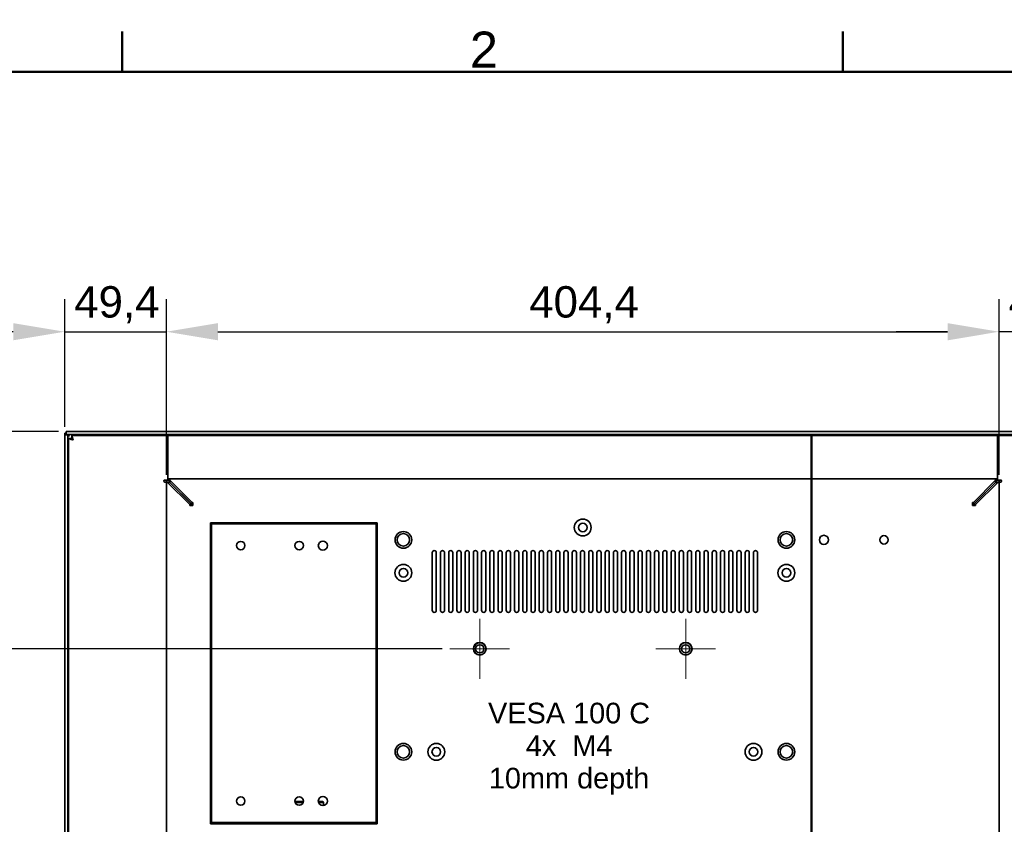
# Model space of a CAD drawing. Header units: millimetres. Extents: x 0 to 2100, y 0 to 1485.
# Tile 13 of 14: x 1350 to 1828, y 1070 to 1460. Entities that reach past the tile are written whole.
import ezdxf

# ---------------------------------------------------------------- set-up
doc = ezdxf.new("R2010")
doc.units = ezdxf.units.MM
doc.header["$LTSCALE"] = 5
for name, color, linetype, lineweight in [('Bemaßungen(ISO)', 7, 'Continuous', 18), ('Mittelpunktmarkierung(ISO)', 7, 'Continuous', 18), ('Rahmen_0', 7, 'Continuous', 50), ('Rahmen_2', 7, 'Continuous', 50), ('Sichtbare Kanten(ISO)', 7, 'Continuous', 35), ('Symbole(ISO)', 7, 'Continuous', 18)]:
    doc.layers.add(name, color=color, linetype=linetype, lineweight=lineweight)
doc.styles.add('Aktuell-BSI', font='arial.ttf')
doc.styles.add('Aktuell-ISO', font='arial.ttf')
doc.styles.add('Aktuell-ISOGroßer Text', font='arial.ttf')
doc.dimstyles.new('X.XXXGroßer Text', dxfattribs={"dimscale": 5, "dimtxt": 3.048, "dimasz": 5, "dimexe": 3.175, "dimexo": 0.75, "dimgap": 0.762, "dimtad": 1, "dimdec": 1, "dimrnd": 1e-08, "dimzin": 12, "dimtxsty": 'Aktuell-ISOGroßer Text', "dimcen": 0.09, "dimdle": 10, "dimclrd": 256, "dimclre": 256, "dimclrt": 7, "dimadec": 0, "dimazin": 3, "dimtfac": 0.656168, "dimtdec": 1, "dimtmove": 0, "dimatfit": 3, "dimfxl": 1, "dimtolj": 1, "dimlwd": 25, "dimlwe": 25, "dimarcsym": 0})

# ---------------------------------------------------------------- blocks, each defined once
blk = doc.blocks.new('Ränder Standardrahmen')
at = {"layer": 'Rahmen_0'}
for p, q in [((280, 287), (280, 290.9)), ((350, 287), (350, 290.9))]:
    blk.add_line(p, q, dxfattribs=at)
at = {"layer": 'Rahmen_0', "flags": 128}
blk.add_lwpolyline([(10, 10), (10, 287), (410, 287), (410, 10), (10, 10)], dxfattribs=at)
at = {"layer": 'Rahmen_2', "insert": (313.789, 287.4), "char_height": 3.5, "attachment_point": 7, "style": 'Aktuell-BSI'}
blk.add_mtext('2', dxfattribs=at)
blk = doc.blocks.new('*D14')
at = {"layer": 'Bemaßungen(ISO)', "color": 250, "linetype": 'Continuous', "lineweight": 25, "true_color": 0x3f3f3f, "transparency": 16777216}
for p, q in [((1372.16, 1262.53), (1372.16, 1324.65)), ((1421.51, 1239.34), (1421.51, 1324.65)), ((1347.16, 1308.78), (1322.16, 1308.78)), ((1372.16, 1308.78), (1421.51, 1308.78)), ((1446.51, 1308.78), (1471.51, 1308.78))]:
    blk.add_line(p, q, dxfattribs=at)
at = {"layer": 'Bemaßungen(ISO)', "color": 250, "linetype": 'Continuous', "true_color": 0x3f3f3f, "transparency": 16777216}
for points in [[(1347.16, 1312.94), (1347.16, 1304.61), (1372.16, 1308.78)], [(1446.51, 1312.94), (1446.51, 1304.61), (1421.51, 1308.78)]]:
    blk.add_solid(points, dxfattribs=at)
at = {"layer": 'Defpoints', "color": 0, "linetype": 'Continuous', "transparency": 16777216}
for p in [(1421.51, 1308.78), (1372.16, 1258.78), (1421.51, 1235.59)]:
    blk.add_point(p, dxfattribs=at)
at = {"layer": 'Bemaßungen(ISO)', "color": 7, "linetype": 'Continuous', "lineweight": 25, "transparency": 16777216, "insert": (1376.76, 1330.9), "char_height": 15.24, "attachment_point": 1, "style": 'Aktuell-ISOGroßer Text'}
blk.add_mtext('\\A1;49,4', dxfattribs=at)
blk = doc.blocks.new('*D15')
at = {"layer": 'Bemaßungen(ISO)', "color": 250, "linetype": 'Continuous', "lineweight": 25, "true_color": 0x3f3f3f, "transparency": 16777216}
for p, q in [((1825.91, 1239.34), (1825.91, 1324.65)), ((1875.26, 1262.53), (1875.26, 1324.65)), ((1800.91, 1308.78), (1775.91, 1308.78)), ((1875.26, 1308.78), (1825.91, 1308.78)), ((1900.26, 1308.78), (1925.26, 1308.78))]:
    blk.add_line(p, q, dxfattribs=at)
at = {"layer": 'Bemaßungen(ISO)', "color": 250, "linetype": 'Continuous', "true_color": 0x3f3f3f, "transparency": 16777216}
for points in [[(1800.91, 1312.94), (1800.91, 1304.61), (1825.91, 1308.78)], [(1900.26, 1312.94), (1900.26, 1304.61), (1875.26, 1308.78)]]:
    blk.add_solid(points, dxfattribs=at)
at = {"layer": 'Defpoints', "color": 0, "linetype": 'Continuous', "transparency": 16777216}
for p in [(1825.91, 1308.78), (1875.26, 1258.78), (1825.91, 1235.59)]:
    blk.add_point(p, dxfattribs=at)
at = {"layer": 'Bemaßungen(ISO)', "color": 7, "linetype": 'Continuous', "lineweight": 25, "transparency": 16777216, "insert": (1830.51, 1330.9), "char_height": 15.24, "attachment_point": 1, "style": 'Aktuell-ISOGroßer Text'}
blk.add_mtext('\\A1;49,4', dxfattribs=at)
blk = doc.blocks.new('*D16')
at = {"layer": 'Bemaßungen(ISO)', "color": 250, "linetype": 'Continuous', "lineweight": 25, "true_color": 0x3f3f3f, "transparency": 16777216}
for p, q in [((1421.51, 1239.34), (1421.51, 1324.65)), ((1825.91, 1239.34), (1825.91, 1324.65)), ((1446.51, 1308.78), (1800.91, 1308.78))]:
    blk.add_line(p, q, dxfattribs=at)
at = {"layer": 'Bemaßungen(ISO)', "color": 250, "linetype": 'Continuous', "true_color": 0x3f3f3f, "transparency": 16777216}
for points in [[(1446.51, 1312.94), (1446.51, 1304.61), (1421.51, 1308.78)], [(1800.91, 1312.94), (1800.91, 1304.61), (1825.91, 1308.78)]]:
    blk.add_solid(points, dxfattribs=at)
at = {"layer": 'Defpoints', "color": 0, "linetype": 'Continuous', "transparency": 16777216}
for p in [(1825.91, 1308.78), (1421.51, 1235.59), (1825.91, 1235.59)]:
    blk.add_point(p, dxfattribs=at)
at = {"layer": 'Bemaßungen(ISO)', "color": 7, "linetype": 'Continuous', "lineweight": 25, "transparency": 16777216, "insert": (1597.72, 1330.9), "char_height": 15.24, "attachment_point": 1, "style": 'Aktuell-ISOGroßer Text'}
blk.add_mtext('\\A1;404,4', dxfattribs=at)
blk = doc.blocks.new('*D17')
at = {"layer": 'Bemaßungen(ISO)', "color": 250, "linetype": 'Continuous', "lineweight": 25, "true_color": 0x3f3f3f, "transparency": 16777216}
for p, q in [((1369.16, 1260.33), (1307.03, 1260.33)), ((1322.91, 1235.33), (1322.91, 1179.83)), ((1555.46, 1154.83), (1307.03, 1154.83))]:
    blk.add_line(p, q, dxfattribs=at)
at = {"layer": 'Bemaßungen(ISO)', "color": 250, "linetype": 'Continuous', "true_color": 0x3f3f3f, "transparency": 16777216}
for points in [[(1318.74, 1235.33), (1327.07, 1235.33), (1322.91, 1260.33)], [(1318.74, 1179.83), (1327.07, 1179.83), (1322.91, 1154.83)]]:
    blk.add_solid(points, dxfattribs=at)
at = {"layer": 'Defpoints', "color": 0, "linetype": 'Continuous', "transparency": 16777216}
for p in [(1372.91, 1260.33), (1322.91, 1154.83), (1559.21, 1154.83)]:
    blk.add_point(p, dxfattribs=at)
at = {"layer": 'Bemaßungen(ISO)', "color": 7, "linetype": 'Continuous', "lineweight": 25, "transparency": 16777216, "insert": (1300.78, 1182.52), "char_height": 15.24, "attachment_point": 1, "rotation": 90, "style": 'Aktuell-ISOGroßer Text'}
blk.add_mtext('\\A1;105,5', dxfattribs=at)
blk = doc.blocks.new('*D18')
at = {"layer": 'Bemaßungen(ISO)', "color": 250, "linetype": 'Continuous', "lineweight": 25, "true_color": 0x3f3f3f, "transparency": 16777216}
for p, q in [((1555.46, 1154.83), (1307.03, 1154.83)), ((1322.91, 1129.83), (1322.91, 1079.83)), ((1555.46, 1054.83), (1307.03, 1054.83))]:
    blk.add_line(p, q, dxfattribs=at)
at = {"layer": 'Bemaßungen(ISO)', "color": 250, "linetype": 'Continuous', "true_color": 0x3f3f3f, "transparency": 16777216}
for points in [[(1318.74, 1129.83), (1327.07, 1129.83), (1322.91, 1154.83)], [(1318.74, 1079.83), (1327.07, 1079.83), (1322.91, 1054.83)]]:
    blk.add_solid(points, dxfattribs=at)
at = {"layer": 'Defpoints', "color": 0, "linetype": 'Continuous', "transparency": 16777216}
for p in [(1559.21, 1154.83), (1322.91, 1054.83), (1559.21, 1054.83)]:
    blk.add_point(p, dxfattribs=at)
at = {"layer": 'Bemaßungen(ISO)', "color": 7, "linetype": 'Continuous', "lineweight": 25, "transparency": 16777216, "insert": (1303.54, 1088.73), "char_height": 15.24, "attachment_point": 1, "rotation": 90, "style": 'Aktuell-ISOGroßer Text'}
blk.add_mtext('\\A1;100', dxfattribs=at)

msp = doc.modelspace()

# ---------------------------------------------------------------- linework, layer by layer
at = {"layer": 'Mittelpunktmarkierung(ISO)', "linetype": 'Continuous'}
for p, q in [((1573.71, 1169.33), (1573.71, 1140.33)), ((1673.71, 1169.33), (1673.71, 1140.33)), ((1588.21, 1154.83), (1559.21, 1154.83)), ((1688.21, 1154.83), (1659.21, 1154.83))]:
    msp.add_line(p, q, dxfattribs=at)
at = {"layer": 'Sichtbare Kanten(ISO)'}
for p, q in [((1372.16, 1259.58), (1372.16, 1259.18)), ((1372.16, 1259.58), (1372.91, 1259.58)), ((1372.16, 1259.18), (1372.16, 1258.78)), ((1372.16, 1258.78), (1372.16, 950.88)), ((1372.16, 1258.78), (1373.66, 1258.78)), ((1874.51, 1260.33), (1372.91, 1260.33)), ((1372.91, 1258.83), (1372.91, 1260.33)), ((1874.51, 1258.83), (1372.91, 1258.83)), ((1373.66, 1258.78), (1373.66, 1258.83)), ((1373.66, 1258.78), (1373.66, 950.88)), ((1422.21, 1258.43), (1375.61, 1258.43)), ((1375.61, 1258.43), (1375.61, 1256.93)), ((1375.65, 1258.27), (1375.61, 1256.93)), ((1375.65, 1258.27), (1375.65, 1256.88)), ((1375.65, 1256.88), (1375.78, 1257.81)), ((1375.78, 1257.81), (1375.78, 1256.75)), ((1422.21, 1258.43), (1422.21, 1256.33)), ((1422.26, 1258.43), (1422.26, 1256.33)), ((1422.26, 1258.43), (1734.61, 1258.43)), ((1734.61, 1258.43), (1734.61, 1256.33)), ((1735.01, 1258.43), (1735.01, 1256.33)), ((1735.01, 1258.43), (1825.16, 1258.43)), ((1825.16, 1258.43), (1825.16, 1256.33)), ((1825.21, 1258.43), (1825.21, 1256.33)), ((1871.81, 1258.43), (1825.21, 1258.43)), ((1374.06, 1256.88), (1374.06, 952.78)), ((1375.6, 1256.83), (1374.06, 1256.88)), ((1374.06, 1256.88), (1375.56, 1256.88)), ((1374.22, 1256.83), (1375.73, 1256.7)), ((1375.6, 1256.83), (1374.22, 1256.83)), ((1374.67, 1256.7), (1375.93, 1256.51)), ((1375.73, 1256.7), (1374.67, 1256.7)), ((1375.93, 1256.51), (1375.35, 1256.51)), ((1375.78, 1256.75), (1375.98, 1257.13)), ((1375.93, 1256.51), (1376.16, 1256.28)), ((1375.98, 1257.13), (1375.98, 1256.56)), ((1375.98, 1256.56), (1376.21, 1256.33)), ((1422.21, 1256.33), (1422.21, 1236.78)), ((1422.26, 1256.33), (1422.26, 1237.93)), ((1734.61, 1256.33), (1734.61, 1237.93)), ((1735.01, 1256.33), (1735.01, 1237.93)), ((1825.16, 1256.33), (1825.16, 1237.93)), ((1825.21, 1236.78), (1825.21, 1256.33)), ((1422.26, 1247.48), (1422.21, 1247.48)), ((1422.21, 1245.48), (1422.26, 1245.48)), ((1422.26, 1243.48), (1422.21, 1243.48)), ((1735.01, 1247.48), (1734.61, 1247.48)), ((1734.61, 1245.48), (1735.01, 1245.48)), ((1735.01, 1243.48), (1734.61, 1243.48)), ((1825.21, 1247.48), (1825.16, 1247.48)), ((1825.16, 1245.48), (1825.21, 1245.48)), ((1825.21, 1243.48), (1825.16, 1243.48)), ((1422.21, 1236.78), (1420.81, 1236.78)), ((1420.81, 1235.78), (1420.91, 1235.78)), ((1420.91, 1235.78), (1421.51, 1235.78)), ((1421.51, 1236.58), (1421.51, 1235.59)), ((1423.01, 1236.58), (1421.51, 1236.58)), ((1422.12, 1235.59), (1421.51, 1235.59)), ((1421.51, 974.06), (1421.51, 1235.59)), ((1422.12, 1235.59), (1432.89, 1224.82)), ((1422.12, 1235.59), (1423.18, 1235.59)), ((1422.26, 1237.93), (1422.26, 1237.33)), ((1422.66, 1237.33), (1422.26, 1237.33)), ((1422.26, 1236.58), (1422.26, 1237.33)), ((1423.06, 1237.33), (1422.66, 1237.33)), ((1423.01, 1235.59), (1423.01, 1236.58)), ((1423.01, 1235.83), (1423.06, 1235.83)), ((1423.24, 1237.33), (1423.06, 1237.33)), ((1423.06, 1237.33), (1423.06, 1235.83)), ((1423.06, 1235.83), (1423.24, 1235.83)), ((1433.95, 1224.82), (1423.18, 1235.59)), ((1423.24, 1236.71), (1423.24, 1237.33)), ((1423.24, 1237.33), (1734.61, 1237.33)), ((1434.01, 1225.94), (1423.24, 1236.71)), ((1423.24, 1235.65), (1423.24, 1236.71)), ((1423.24, 1235.65), (1434.01, 1224.88)), ((1734.61, 1237.93), (1734.61, 1237.33)), ((1734.61, 1236.71), (1734.61, 1237.33)), ((1734.61, 1236.71), (1734.61, 1225.94)), ((1735.01, 1237.93), (1735.01, 1237.33)), ((1735.01, 1237.33), (1735.01, 1236.71)), ((1735.01, 1237.33), (1824.17, 1237.33)), ((1735.01, 1225.94), (1735.01, 1236.71)), ((1824.17, 1236.71), (1813.4, 1225.94)), ((1813.4, 1224.88), (1824.17, 1235.65)), ((1824.23, 1235.59), (1813.46, 1224.82)), ((1814.52, 1224.82), (1825.29, 1235.59)), ((1824.17, 1237.33), (1824.17, 1236.71)), ((1824.36, 1237.33), (1824.17, 1237.33)), ((1824.17, 1236.71), (1824.17, 1235.65)), ((1824.17, 1235.83), (1824.36, 1235.83)), ((1824.23, 1235.59), (1825.29, 1235.59)), ((1824.36, 1237.33), (1824.76, 1237.33)), ((1824.36, 1235.83), (1824.36, 1237.33)), ((1824.41, 1235.83), (1824.36, 1235.83)), ((1824.41, 1236.58), (1824.41, 1235.59)), ((1825.91, 1236.58), (1824.41, 1236.58)), ((1824.76, 1237.33), (1825.16, 1237.33)), ((1825.16, 1237.93), (1825.16, 1237.33)), ((1825.16, 1236.58), (1825.16, 1237.33)), ((1826.61, 1236.78), (1825.21, 1236.78)), ((1825.91, 1235.59), (1825.29, 1235.59)), ((1825.91, 1235.59), (1825.91, 1236.58)), ((1826.51, 1235.78), (1825.91, 1235.78)), ((1825.91, 1235.59), (1825.91, 974.06)), ((1826.51, 1235.78), (1826.61, 1235.78)), ((1432.89, 1224.82), (1432.89, 1224.46)), ((1432.89, 1224.82), (1433.95, 1224.82)), ((1432.89, 1224.46), (1434.38, 1224.46)), ((1433.95, 1224.46), (1433.95, 1224.82)), ((1434.38, 1225.94), (1434.01, 1225.94)), ((1434.01, 1224.88), (1434.01, 1225.94)), ((1434.01, 1224.88), (1434.38, 1224.88)), ((1434.38, 1225.94), (1434.38, 1224.46)), ((1734.61, 1225.94), (1734.61, 1224.46)), ((1734.61, 985.2), (1734.61, 1224.46)), ((1735.01, 1225.94), (1735.01, 1224.46)), ((1735.01, 985.2), (1735.01, 1224.46)), ((1813.04, 1225.94), (1813.04, 1224.46)), ((1813.04, 1225.94), (1813.4, 1225.94)), ((1813.04, 1224.88), (1813.4, 1224.88)), ((1814.52, 1224.46), (1813.04, 1224.46)), ((1813.4, 1225.94), (1813.4, 1224.88)), ((1813.46, 1224.82), (1813.46, 1224.46)), ((1813.46, 1224.82), (1814.52, 1224.82)), ((1814.52, 1224.82), (1814.52, 1224.46)), ((1442.91, 1215.93), (1442.91, 1069.93)), ((1523.91, 1215.93), (1442.91, 1215.93)), ((1443.41, 1215.43), (1523.41, 1215.43)), ((1443.41, 1070.43), (1443.41, 1215.43)), ((1523.41, 1215.43), (1523.41, 1070.43)), ((1523.91, 1069.93), (1523.91, 1215.93)), ((1550.61, 1201.53), (1550.61, 1173.53)), ((1552.61, 1173.53), (1552.61, 1201.53)), ((1554.61, 1201.53), (1554.61, 1173.53)), ((1556.61, 1173.53), (1556.61, 1201.53)), ((1558.61, 1201.53), (1558.61, 1173.53)), ((1560.61, 1173.53), (1560.61, 1201.53)), ((1562.61, 1201.53), (1562.61, 1173.53)), ((1564.61, 1173.53), (1564.61, 1201.53)), ((1566.61, 1201.53), (1566.61, 1173.53)), ((1568.61, 1173.53), (1568.61, 1201.53)), ((1570.61, 1201.53), (1570.61, 1173.53)), ((1572.61, 1173.53), (1572.61, 1201.53)), ((1574.61, 1201.53), (1574.61, 1173.53)), ((1576.61, 1173.53), (1576.61, 1201.53)), ((1578.61, 1201.53), (1578.61, 1173.53)), ((1580.61, 1173.53), (1580.61, 1201.53)), ((1582.61, 1201.53), (1582.61, 1173.53)), ((1584.61, 1173.53), (1584.61, 1201.53)), ((1586.61, 1201.53), (1586.61, 1173.53)), ((1588.61, 1173.53), (1588.61, 1201.53)), ((1590.61, 1201.53), (1590.61, 1173.53)), ((1592.61, 1173.53), (1592.61, 1201.53)), ((1594.61, 1201.53), (1594.61, 1173.53)), ((1596.61, 1173.53), (1596.61, 1201.53)), ((1598.61, 1201.53), (1598.61, 1173.53)), ((1600.61, 1173.53), (1600.61, 1201.53)), ((1602.61, 1201.53), (1602.61, 1173.53)), ((1604.61, 1173.53), (1604.61, 1201.53)), ((1606.61, 1201.53), (1606.61, 1173.53)), ((1608.61, 1173.53), (1608.61, 1201.53)), ((1610.61, 1201.53), (1610.61, 1173.53)), ((1612.61, 1173.53), (1612.61, 1201.53)), ((1614.61, 1201.53), (1614.61, 1173.53)), ((1616.61, 1173.53), (1616.61, 1201.53)), ((1618.61, 1201.53), (1618.61, 1173.53)), ((1620.61, 1173.53), (1620.61, 1201.53)), ((1622.61, 1201.53), (1622.61, 1173.53)), ((1624.61, 1173.53), (1624.61, 1201.53)), ((1626.61, 1201.53), (1626.61, 1173.53)), ((1628.61, 1173.53), (1628.61, 1201.53)), ((1630.61, 1201.53), (1630.61, 1173.53)), ((1632.61, 1173.53), (1632.61, 1201.53)), ((1634.61, 1201.53), (1634.61, 1173.53)), ((1636.61, 1173.53), (1636.61, 1201.53)), ((1638.61, 1201.53), (1638.61, 1173.53)), ((1640.61, 1173.53), (1640.61, 1201.53)), ((1642.61, 1201.53), (1642.61, 1173.53)), ((1644.61, 1173.53), (1644.61, 1201.53)), ((1646.61, 1201.53), (1646.61, 1173.53)), ((1648.61, 1173.53), (1648.61, 1201.53)), ((1650.61, 1201.53), (1650.61, 1173.53)), ((1652.61, 1173.53), (1652.61, 1201.53)), ((1654.61, 1201.53), (1654.61, 1173.53)), ((1656.61, 1173.53), (1656.61, 1201.53)), ((1658.61, 1201.53), (1658.61, 1173.53)), ((1660.61, 1173.53), (1660.61, 1201.53)), ((1662.61, 1201.53), (1662.61, 1173.53)), ((1664.61, 1173.53), (1664.61, 1201.53)), ((1666.61, 1201.53), (1666.61, 1173.53)), ((1668.61, 1173.53), (1668.61, 1201.53)), ((1670.61, 1201.53), (1670.61, 1173.53)), ((1672.61, 1173.53), (1672.61, 1201.53)), ((1674.61, 1201.53), (1674.61, 1173.53)), ((1676.61, 1173.53), (1676.61, 1201.53)), ((1678.61, 1201.53), (1678.61, 1173.53)), ((1680.61, 1173.53), (1680.61, 1201.53)), ((1682.61, 1201.53), (1682.61, 1173.53)), ((1684.61, 1173.53), (1684.61, 1201.53)), ((1686.61, 1201.53), (1686.61, 1173.53)), ((1688.61, 1173.53), (1688.61, 1201.53)), ((1690.61, 1201.53), (1690.61, 1173.53)), ((1692.61, 1173.53), (1692.61, 1201.53)), ((1694.61, 1201.53), (1694.61, 1173.53)), ((1696.61, 1173.53), (1696.61, 1201.53)), ((1698.61, 1201.53), (1698.61, 1173.53)), ((1700.61, 1173.53), (1700.61, 1201.53)), ((1702.61, 1201.53), (1702.61, 1173.53)), ((1704.61, 1173.53), (1704.61, 1201.53)), ((1706.61, 1201.53), (1706.61, 1173.53)), ((1708.61, 1173.53), (1708.61, 1201.53)), ((1488.04, 1080.65), (1483.98, 1080.65)), ((1497.56, 1080.65), (1495.33, 1080.65)), ((1487.95, 1080.27), (1484.07, 1080.27)), ((1497.56, 1080.27), (1495.41, 1080.27)), ((1497.81, 1080.4), (1497.81, 1080.02)), ((1497.81, 1080.02), (1497.81, 1078.75)), ((1523.91, 1069.93), (1442.91, 1069.93)), ((1523.41, 1070.43), (1443.41, 1070.43)), ((1469.01, 1069.93), (1469.01, 1070.43)), ((1497.81, 1070.43), (1497.81, 1069.93))]:
    msp.add_line(p, q, dxfattribs=at)
for centre, radius in [((1623.71, 1213.73), 4.09), ((1623.71, 1213.73), 2.1), ((1536.61, 1207.73), 4.05), ((1536.61, 1207.73), 3.05), ((1722.61, 1207.73), 4.05), ((1722.61, 1207.73), 3.05), ((1740.81, 1207.73), 2.2), ((1770.01, 1207.73), 2.05), ((1457.61, 1204.93), 2.05), ((1486.01, 1204.93), 2.05), ((1497.51, 1204.93), 2.2), ((1536.61, 1191.73), 4.09), ((1722.61, 1191.73), 4.09), ((1536.61, 1191.73), 2.1), ((1722.61, 1191.73), 2.1), ((1573.71, 1154.83), 3.08), ((1573.71, 1154.83), 3), ((1673.71, 1154.83), 3.08), ((1673.71, 1154.83), 3), ((1573.71, 1154.83), 2), ((1673.71, 1154.83), 2), ((1536.61, 1104.83), 4.05), ((1536.61, 1104.83), 3.05), ((1552.61, 1104.83), 4.09), ((1552.61, 1104.83), 2.1), ((1706.61, 1104.83), 4.09), ((1706.61, 1104.83), 2.1), ((1722.61, 1104.83), 4.05), ((1722.61, 1104.83), 3.05), ((1457.61, 1080.93), 2.05), ((1486.01, 1080.93), 2.05), ((1497.51, 1080.93), 2.2)]:
    msp.add_circle(centre, radius, dxfattribs=at)
for centre, radius, start, end in [((1374.28, 1258.2), 0.0354, 225, 45), ((1376.18, 1256.3), 0.0354, 225, 45), ((1420.81, 1236.28), 0.5, 90, 270), ((1826.61, 1236.28), 0.5, 270, 90), ((1551.61, 1201.53), 1, 0, 180), ((1555.61, 1201.53), 1, 0, 180), ((1559.61, 1201.53), 1, 0, 180), ((1563.61, 1201.53), 1, 0, 180), ((1567.61, 1201.53), 1, 0, 180), ((1571.61, 1201.53), 1, 0, 180), ((1575.61, 1201.53), 1, 0, 180), ((1579.61, 1201.53), 1, 0, 180), ((1583.61, 1201.53), 1, 0, 180), ((1587.61, 1201.53), 1, 0, 180), ((1591.61, 1201.53), 1, 0, 180), ((1595.61, 1201.53), 1, 0, 180), ((1599.61, 1201.53), 1, 0, 180), ((1603.61, 1201.53), 1, 0, 180), ((1607.61, 1201.53), 1, 0, 180), ((1611.61, 1201.53), 1, 0, 180), ((1615.61, 1201.53), 1, 0, 180), ((1619.61, 1201.53), 1, 0, 180), ((1623.61, 1201.53), 1, 0, 180), ((1627.61, 1201.53), 1, 0, 180), ((1631.61, 1201.53), 1, 0, 180), ((1635.61, 1201.53), 1, 0, 180), ((1639.61, 1201.53), 1, 0, 180), ((1643.61, 1201.53), 1, 0, 180), ((1647.61, 1201.53), 1, 0, 180), ((1651.61, 1201.53), 1, 0, 180), ((1655.61, 1201.53), 1, 0, 180), ((1659.61, 1201.53), 1, 0, 180), ((1663.61, 1201.53), 1, 0, 180), ((1667.61, 1201.53), 1, 0, 180), ((1671.61, 1201.53), 1, 0, 180), ((1675.61, 1201.53), 1, 0, 180), ((1679.61, 1201.53), 1, 0, 180), ((1683.61, 1201.53), 1, 0, 180), ((1687.61, 1201.53), 1, 0, 180), ((1691.61, 1201.53), 1, 0, 180), ((1695.61, 1201.53), 1, 0, 180), ((1699.61, 1201.53), 1, 0, 180), ((1703.61, 1201.53), 1, 0, 180), ((1707.61, 1201.53), 1, 0, 180), ((1551.61, 1173.53), 1, 180, 0), ((1555.61, 1173.53), 1, 180, 0), ((1559.61, 1173.53), 1, 180, 0), ((1563.61, 1173.53), 1, 180, 0), ((1567.61, 1173.53), 1, 180, 0), ((1571.61, 1173.53), 1, 180, 0), ((1575.61, 1173.53), 1, 180, 0), ((1579.61, 1173.53), 1, 180, 0), ((1583.61, 1173.53), 1, 180, 0), ((1587.61, 1173.53), 1, 180, 0), ((1591.61, 1173.53), 1, 180, 0), ((1595.61, 1173.53), 1, 180, 0), ((1599.61, 1173.53), 1, 180, 0), ((1603.61, 1173.53), 1, 180, 0), ((1607.61, 1173.53), 1, 180, 0), ((1611.61, 1173.53), 1, 180, 0), ((1615.61, 1173.53), 1, 180, 0), ((1619.61, 1173.53), 1, 180, 0), ((1623.61, 1173.53), 1, 180, 0), ((1627.61, 1173.53), 1, 180, 0), ((1631.61, 1173.53), 1, 180, 0), ((1635.61, 1173.53), 1, 180, 0), ((1639.61, 1173.53), 1, 180, 0), ((1643.61, 1173.53), 1, 180, 0), ((1647.61, 1173.53), 1, 180, 0), ((1651.61, 1173.53), 1, 180, 0), ((1655.61, 1173.53), 1, 180, 0), ((1659.61, 1173.53), 1, 180, 0), ((1663.61, 1173.53), 1, 180, 0), ((1667.61, 1173.53), 1, 180, 0), ((1671.61, 1173.53), 1, 180, 0), ((1675.61, 1173.53), 1, 180, 0), ((1679.61, 1173.53), 1, 180, 0), ((1683.61, 1173.53), 1, 180, 0), ((1687.61, 1173.53), 1, 180, 0), ((1691.61, 1173.53), 1, 180, 0), ((1695.61, 1173.53), 1, 180, 0), ((1699.61, 1173.53), 1, 180, 0), ((1703.61, 1173.53), 1, 180, 0), ((1707.61, 1173.53), 1, 180, 0), ((1497.56, 1080.4), 0.25, 0, 90), ((1497.56, 1080.02), 0.25, 0, 90)]:
    msp.add_arc(centre, radius, start, end, dxfattribs=at)
for centre, major_axis, ratio, start_param, end_param in [((1374.26, 1258.73), (-0.6, 0.047), 0.182676, 0.014387, 0.407086), ((1374.26, 1258.73), (-0.594, 0.173), 0.492184, 0.53543, 0.928129), ((1373.75, 1258.23), (0.047, -0.6), 0.182676, 2.734506, 3.127205), ((1373.75, 1258.23), (-0.173, 0.594), 0.492184, 5.355056, 5.747755), ((1374.26, 1258.6), (-0.571, 0.453), 0.406388, 1.09698, 1.489679), ((1374.08, 1258.23), (-0.495, 0.592), 0.196014, 4.942585, 5.335284), ((1374.26, 1258.41), (-0.588, 0.588), 0.198912, 1.374447, 1.767146), ((1374.08, 1258.23), (0.588, -0.588), 0.198912, 1.374447, 1.767146), ((1375.61, 1256.33), (0, 2.1), 0.056832, 5.890486, 6.283185), ((1375.65, 1256.33), (-0.13, 2.1), 0.14894, 5.488353, 5.881052), ((1375.78, 1256.33), (-0.37, 2.1), 0.166253, 5.075787, 5.468486), ((1376.16, 1256.83), (2.1, -0.05), 0.052481, 3.142737, 3.535436), ((1376.16, 1256.7), (2.1, -0.24), 0.112943, 3.547386, 3.940085), ((1376.16, 1256.51), (-2.1, 0.47), 0.088237, 0.805304, 1.198003), ((1376.16, 1256.51), (2.1, -0.56), 0.102141, 4.346949, 4.739648), ((1376.16, 1256.88), (-0.6, 0), 0.198912, 0, 0.392699), ((1376.16, 1256.83), (-0.594, 0.173), 0.492184, 0.53543, 0.928129), ((1375.65, 1256.33), (-0.047, 0.6), 0.182676, 5.876099, 6.268798), ((1375.78, 1256.33), (-0.275, 0.593), 0.337856, 5.342541, 5.73524), ((1376.16, 1256.7), (-0.571, 0.453), 0.406388, 1.09698, 1.489679), ((1375.98, 1256.33), (-0.495, 0.592), 0.196014, 4.942585, 5.335284), ((1375.98, 1256.33), (0.56, -2.1), 0.102141, 1.543537, 1.936236)]:
    msp.add_ellipse(centre, major_axis=major_axis, ratio=ratio, start_param=start_param, end_param=end_param, dxfattribs=at)

# ---------------------------------------------------------------- block references
at = {"xscale": 5, "yscale": 5, "zscale": 5}
msp.add_blockref('Ränder Standardrahmen', (0, 0), dxfattribs=at)

# ---------------------------------------------------------------- texts
at = {"layer": 'Symbole(ISO)', "color": 7, "insert": (1617.08, 1128.65), "char_height": 10.033, "width": 154.3838, "attachment_point": 2, "line_spacing_factor": 0.944221, "style": 'Aktuell-ISO'}
msp.add_mtext('{VESA 100 C\\P4x  M4\\P10mm depth}', dxfattribs=at)

# ---------------------------------------------------------------- dimensions: what is measured, and where the dimension line sits
at = {"layer": 'Bemaßungen(ISO)', "color": 250, "linetype": 'Continuous', "lineweight": 25, "true_color": 0x3f3f3f}
for base, p1, p2, angle, override, picture, middle in [((1421.50800602, 1308.77658416), (1372.15800597, 1258.77658416), (1421.50800602, 1235.58961099), 180, {"dimdec": 1, "dimtp": 0, "dimtm": 0, "dimtdec": 1, "dimtofl": 1, "dimatfit": 1}, '*D14', (1396.833006, 1308.77658416)), ((1322.91, 1154.83), (1372.91, 1260.33), (1559.21, 1154.83), 90, {"dimdec": 1, "dimtp": 0, "dimtm": 0, "dimtdec": 1, "dimtofl": 0, "dimatfit": 1}, '*D17', (1322.91, 1207.58)), ((1322.91, 1054.83), (1559.21, 1154.83), (1559.21, 1054.83), 90, {"dimdec": 1, "dimtp": 0, "dimtm": 0, "dimtdec": 1, "dimtofl": 0, "dimatfit": 1}, '*D18', (1322.91, 1104.83))]:
    dim = msp.add_linear_dim(base=base, p1=p1, p2=p2, angle=angle, dimstyle='X.XXXGroßer Text', override=override, dxfattribs=at)
    dim.commit()
    dim.dimension.update_dxf_attribs({"geometry": picture, "text_midpoint": middle, "dimtype": 160})
for base, p1, p2, override, picture, middle in [((1825.91, 1308.78), (1421.51, 1235.59), (1825.91, 1235.59), {"dimdec": 1, "dimtp": 0, "dimtm": 0, "dimtdec": 1, "dimtofl": 0, "dimatfit": 1}, '*D16', (1623.71, 1308.78)), ((1825.9080059, 1308.7765842), (1875.258006, 1258.7765842), (1825.9080059, 1235.589611), {"dimdec": 1, "dimtp": 0, "dimtm": 0, "dimtdec": 1, "dimtofl": 1, "dimatfit": 1}, '*D15', (1850.583006, 1308.7765842))]:
    dim = msp.add_linear_dim(base=base, p1=p1, p2=p2, dimstyle='X.XXXGroßer Text', override=override, dxfattribs=at)
    dim.commit()
    dim.dimension.update_dxf_attribs({"geometry": picture, "text_midpoint": middle, "dimtype": 160})

doc.saveas('drawing.dxf')
